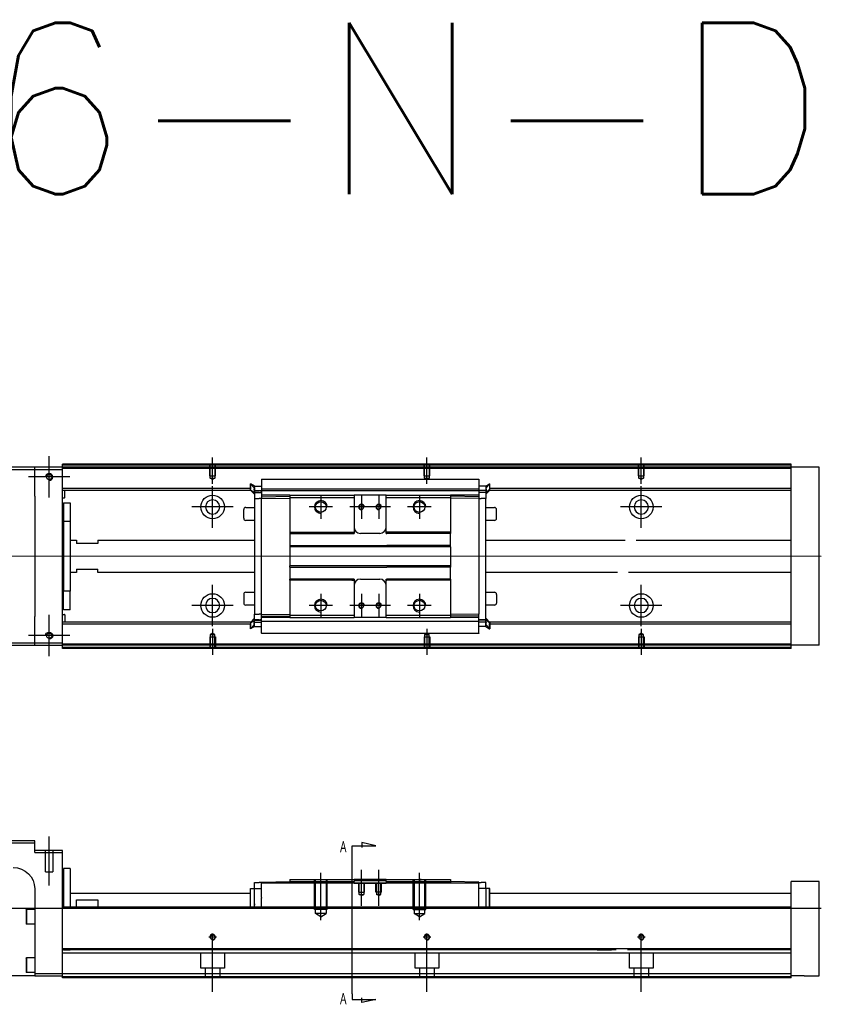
# Model space of a CAD drawing. Header units: millimetres. Extents: x -1108 to 3135, y -1596 to 860.
# Tile 16 of 16: x -885 to -511, y 69 to 528. Entities that reach past the tile are written whole.
import ezdxf
from ezdxf.lldxf.tags import DXFTag

# ---------------------------------------------------------------- set-up
doc = ezdxf.new("R2010")
doc.units = ezdxf.units.MM
doc.layers.get('0').update_dxf_attribs({"linetype": 'CONTINUOUS'})
doc.styles.add('CHN', font='msjhbd.ttf')
doc.styles.get("Standard").update_dxf_attribs({"font": 'txt.shx', "height": 0.5})
tags = doc.linetypes.add('DASHED', pattern=[25.72, 12.86, -12.86]).pattern_tags.tags
tags[6:7] = [DXFTag(74, 4), DXFTag(75, 0), DXFTag(340, '0'), DXFTag(46, 0.0), DXFTag(50, 0.0), DXFTag(44, 0.0), DXFTag(45, 0.0)]
tags[4:5] = [DXFTag(74, 4), DXFTag(75, 0), DXFTag(340, '0'), DXFTag(46, 0.0), DXFTag(50, 0.0), DXFTag(44, 0.0), DXFTag(45, 0.0)]

msp = doc.modelspace()

# ---------------------------------------------------------------- linework, layer by layer
at = {"ltscale": 0.2}
for p, q in [((-871.49, 305.02), (-871.49, 324.32)), ((-795.24, 311.52), (-795.24, 323.67)), ((-695.24, 311.52), (-695.24, 323.67)), ((-595.24, 311.52), (-595.24, 323.67)), ((-861.84, 314.67), (-881.14, 314.67)), ((-795.24, 291.02), (-795.24, 310.32)), ((-595.24, 291.02), (-595.24, 310.32)), ((-744.74, 306.17), (-744.74, 295.17)), ((-725.74, 306.17), (-725.74, 295.17)), ((-717.74, 306.17), (-717.74, 295.17)), ((-698.74, 306.17), (-698.74, 295.17)), ((-785.59, 300.67), (-804.89, 300.67)), ((-739.24, 300.67), (-750.24, 300.67)), ((-720.24, 300.67), (-731.24, 300.67)), ((-712.24, 300.67), (-723.24, 300.67)), ((-693.24, 300.67), (-704.24, 300.67)), ((-585.59, 300.67), (-604.89, 300.67)), ((-795.24, 245.07), (-795.24, 264.37)), ((-595.24, 245.07), (-595.24, 264.37)), ((-744.74, 260.17), (-744.74, 249.17)), ((-725.74, 260.17), (-725.74, 249.17)), ((-717.74, 260.17), (-717.74, 249.17)), ((-698.74, 260.17), (-698.74, 249.17)), ((-785.59, 254.72), (-804.89, 254.72)), ((-739.24, 254.67), (-750.24, 254.67)), ((-720.24, 254.67), (-731.24, 254.67)), ((-712.24, 254.67), (-723.24, 254.67)), ((-693.24, 254.67), (-704.24, 254.67)), ((-585.59, 254.72), (-604.89, 254.72)), ((-871.49, 231.02), (-871.49, 250.32)), ((-795.24, 243.81), (-795.24, 231.67)), ((-695.24, 243.81), (-695.24, 231.67)), ((-595.24, 243.81), (-595.24, 231.67)), ((-861.84, 240.67), (-881.14, 240.67)), ((-871.49, 124.1), (-871.49, 146.93)), ((-744.74, 108.02), (-744.74, 130.02)), ((-725.74, 114.6), (-725.74, 131.43)), ((-717.74, 114.6), (-717.74, 131.43)), ((-698.74, 108.02), (-698.74, 130.02)), ((-795.24, 98.22), (-795.24, 101.82)), ((-695.24, 98.22), (-695.24, 101.82)), ((-595.24, 98.22), (-595.24, 101.82)), ((-793.44, 100.02), (-797.04, 100.02)), ((-795.24, 74.6), (-795.24, 100.35)), ((-693.44, 100.02), (-697.04, 100.02)), ((-695.24, 74.6), (-695.24, 100.35)), ((-593.44, 100.02), (-597.04, 100.02)), ((-595.24, 74.6), (-595.24, 100.35))]:
    msp.add_line(p, q, dxfattribs=at)
at = {"linetype": 'Continuous'}
for p, q in [((-878.24, 319.17), (-952.24, 319.17)), ((-952.24, 318.17), (-878.24, 318.17)), ((-878.24, 318.17), (-878.24, 319.17)), ((-865.24, 319.17), (-878.24, 319.17)), ((-878.24, 318.17), (-865.24, 318.17)), ((-878.24, 305.67), (-878.24, 318.17)), ((-865.24, 320.17), (-865.24, 320.67)), ((-594.37, 320.17), (-865.24, 320.17)), ((-865.24, 319.17), (-865.24, 320.17)), ((-865.24, 318.17), (-865.24, 319.17)), ((-594.61, 319.17), (-865.24, 319.17)), ((-865.24, 237.17), (-865.24, 318.17)), ((-525.24, 319.17), (-594.61, 319.17)), ((-525.24, 320.17), (-594.37, 320.17)), ((-525.24, 320.17), (-525.24, 320.67)), ((-525.24, 319.17), (-525.24, 320.17)), ((-512.24, 319.17), (-525.24, 319.17)), ((-525.24, 236.17), (-525.24, 319.17)), ((-512.24, 236.17), (-512.24, 319.17)), ((-772.49, 313.63), (-670.99, 313.63)), ((-772.49, 313.58), (-772.49, 308.27)), ((-670.99, 313.58), (-670.99, 308.27)), ((-777.59, 309.35), (-865.24, 309.35)), ((-777.39, 308.35), (-865.24, 308.35)), ((-864.24, 305.02), (-864.24, 308.35)), ((-777.49, 311.54), (-777.59, 311.54)), ((-777.59, 309), (-777.59, 311.54)), ((-777.59, 311.44), (-775.69, 309.46)), ((-777.59, 308.65), (-777.59, 309)), ((-777.59, 308.65), (-777.49, 308.65)), ((-777.59, 308.55), (-777.59, 308.65)), ((-775.69, 306.57), (-777.59, 308.55)), ((-775.69, 310.39), (-777.49, 311.54)), ((-777.49, 311.54), (-777.49, 309)), ((-777.49, 308.65), (-777.49, 309)), ((-777.49, 308.65), (-775.69, 307.5)), ((-775.82, 308.35), (-772.5, 308.35)), ((-775.69, 310.39), (-772.49, 310.39)), ((-775.69, 308.4), (-775.69, 307.35)), ((-772.49, 309.2), (-670.99, 309.2)), ((-772.49, 308.15), (-772.49, 308.27)), ((-772.49, 308.15), (-772.49, 306.15)), ((-670.99, 308.15), (-772.49, 308.15)), ((-667.79, 310.39), (-670.99, 310.39)), ((-670.98, 309.35), (-670.99, 309.35)), ((-670.99, 308.15), (-670.99, 308.27)), ((-670.99, 308.15), (-670.99, 308.27)), ((-670.99, 308.15), (-670.99, 306.15)), ((-667.67, 308.35), (-670.98, 308.35)), ((-667.79, 310.39), (-665.99, 311.54)), ((-665.89, 311.44), (-667.79, 309.46)), ((-665.99, 308.65), (-667.79, 307.5)), ((-667.79, 306.57), (-665.89, 308.55)), ((-667.79, 308.4), (-667.79, 307.35)), ((-597.21, 308.35), (-666.08, 308.35)), ((-665.99, 311.54), (-665.89, 311.54)), ((-665.99, 311.54), (-665.99, 309)), ((-665.99, 308.65), (-665.99, 309)), ((-665.89, 308.65), (-665.99, 308.65)), ((-665.89, 309), (-665.89, 311.54)), ((-596.97, 309.35), (-665.89, 309.35)), ((-665.89, 308.65), (-665.89, 309)), ((-665.89, 308.55), (-665.89, 308.65)), ((-525.24, 308.35), (-597.21, 308.35)), ((-525.24, 309.35), (-596.97, 309.35)), ((-878.24, 305.67), (-878.24, 249.67)), ((-864.44, 304.82), (-865.24, 304.82)), ((-775.69, 307.5), (-772.49, 307.5)), ((-775.69, 307.35), (-775.69, 304.65)), ((-775.69, 304.65), (-773.49, 304.65)), ((-775.69, 304.65), (-775.69, 250.69)), ((-772.49, 304.65), (-773.49, 304.65)), ((-759.24, 306.15), (-772.49, 306.15)), ((-772.49, 306.15), (-772.49, 305.42)), ((-772.49, 305.42), (-759.24, 305.65)), ((-772.49, 305.42), (-772.49, 304.69)), ((-772.49, 304.69), (-759.24, 304.78)), ((-772.49, 250.65), (-772.49, 304.69)), ((-759.24, 306.15), (-759.24, 305.15)), ((-759.24, 305.15), (-759.24, 288.87)), ((-729.49, 306.15), (-729.24, 306.15)), ((-729.49, 305.15), (-729.24, 305.15)), ((-729.24, 306.15), (-729.24, 305.15)), ((-714.24, 306.15), (-729.24, 306.15)), ((-729.24, 305.15), (-729.24, 288.87)), ((-714.24, 306.15), (-684.24, 306.15)), ((-714.24, 305.15), (-714.24, 306.15)), ((-714.24, 305.15), (-684.24, 305.15)), ((-714.24, 288.87), (-714.24, 305.15)), ((-684.24, 306.15), (-684.24, 305.15)), ((-670.99, 306.15), (-684.24, 306.15)), ((-670.99, 305.42), (-684.24, 305.65)), ((-684.24, 305.15), (-684.24, 288.87)), ((-670.99, 304.69), (-684.24, 304.78)), ((-667.79, 307.5), (-670.99, 307.5)), ((-670.99, 306.15), (-670.99, 305.42)), ((-670.99, 305.42), (-670.99, 304.69)), ((-670.99, 304.69), (-670.99, 250.65)), ((-670.99, 304.65), (-669.99, 304.65)), ((-667.79, 304.65), (-669.99, 304.65)), ((-667.79, 307.35), (-667.79, 304.65)), ((-667.79, 247.84), (-667.79, 304.65)), ((-864.74, 302.67), (-861.74, 302.67)), ((-864.74, 302.67), (-864.74, 293.91)), ((-861.74, 302.67), (-861.74, 293.91)), ((-780.74, 295.44), (-780.74, 299.44)), ((-780.74, 299.44), (-780.74, 299.44)), ((-779.74, 300.44), (-775.69, 300.44)), ((-667.79, 300.44), (-663.74, 300.44)), ((-662.74, 295.44), (-662.74, 299.44)), ((-861.74, 293.91), (-864.74, 293.91)), ((-864.74, 293.91), (-864.74, 261.42)), ((-861.74, 293.91), (-861.74, 261.42)), ((-775.69, 294.44), (-779.74, 294.44)), ((-663.74, 294.44), (-667.79, 294.44)), ((-865.24, 292.07), (-864.74, 292.07)), ((-864.74, 289.07), (-865.24, 289.07)), ((-861.74, 285.17), (-858.74, 285.17)), ((-858.74, 285.17), (-858.74, 283.67)), ((-848.74, 285.17), (-775.69, 285.17)), ((-848.74, 285.17), (-848.74, 283.67)), ((-759.24, 288.87), (-730.35, 288.87)), ((-759.24, 288.87), (-759.24, 288.32)), ((-759.24, 288.32), (-729.24, 288.32)), ((-759.24, 288.32), (-759.24, 282.67)), ((-729.24, 288.87), (-729.24, 288.32)), ((-717.24, 288.32), (-726.24, 288.32)), ((-714.24, 288.32), (-714.24, 288.87)), ((-714.24, 288.32), (-713.99, 288.32)), ((-697.99, 288.32), (-713.99, 288.32)), ((-684.24, 288.32), (-697.99, 288.32)), ((-684.24, 288.87), (-684.24, 288.32)), ((-684.24, 282.67), (-684.24, 288.32)), ((-667.79, 285.17), (-602.8, 285.17)), ((-597.66, 285.17), (-525.24, 285.17)), ((-848.74, 283.67), (-858.74, 283.67)), ((-759.24, 282.67), (-713.99, 282.67)), ((-759.24, 282.67), (-759.24, 282.12)), ((-684.24, 282.12), (-759.24, 282.12)), ((-759.24, 282.12), (-759.24, 273.22)), ((-697.99, 282.67), (-713.99, 282.67)), ((-684.24, 282.67), (-697.99, 282.67)), ((-684.24, 282.12), (-684.24, 282.67)), ((-684.24, 282.12), (-684.24, 273.22)), ((-858.74, 271.67), (-848.74, 271.67)), ((-858.74, 271.67), (-858.74, 270.17)), ((-848.74, 270.17), (-848.74, 271.67)), ((-684.24, 273.22), (-759.24, 273.22)), ((-759.24, 272.67), (-759.24, 273.22)), ((-759.24, 272.67), (-713.99, 272.67)), ((-759.24, 272.67), (-759.24, 267.02)), ((-697.99, 272.67), (-713.99, 272.67)), ((-684.24, 272.67), (-697.99, 272.67)), ((-684.24, 273.22), (-684.24, 272.67)), ((-684.24, 267.02), (-684.24, 272.67)), ((-858.74, 270.17), (-861.74, 270.17)), ((-775.69, 270.17), (-848.74, 270.17)), ((-729.24, 267.02), (-759.24, 267.02)), ((-759.24, 266.47), (-759.24, 267.02)), ((-730.35, 266.47), (-759.24, 266.47)), ((-759.24, 266.47), (-759.24, 250.19)), ((-729.24, 267.02), (-729.24, 266.47)), ((-729.24, 266.47), (-729.24, 250.19)), ((-726.24, 267.02), (-717.24, 267.02)), ((-714.24, 266.47), (-714.24, 267.02)), ((-714.24, 250.19), (-714.24, 266.47)), ((-697.99, 267.02), (-713.99, 267.02)), ((-684.24, 267.02), (-697.99, 267.02)), ((-684.24, 267.02), (-684.24, 266.47)), ((-684.24, 266.47), (-684.24, 250.19)), ((-606.41, 270.17), (-667.79, 270.17)), ((-525.24, 270.17), (-601.27, 270.17)), ((-865.24, 266.26), (-864.74, 266.26)), ((-864.74, 263.26), (-865.24, 263.26)), ((-861.74, 261.42), (-864.74, 261.42)), ((-864.74, 252.67), (-864.74, 261.42)), ((-861.74, 252.67), (-861.74, 261.42)), ((-780.74, 259.89), (-780.74, 255.89)), ((-779.74, 260.89), (-775.69, 260.89)), ((-667.79, 260.89), (-663.74, 260.89)), ((-662.74, 259.89), (-662.74, 255.89)), ((-861.74, 252.67), (-864.74, 252.67)), ((-775.69, 254.89), (-779.74, 254.89)), ((-663.74, 254.89), (-667.79, 254.89)), ((-662.74, 255.89), (-662.74, 255.89)), ((-878.24, 237.17), (-878.24, 249.67)), ((-865.24, 250.51), (-864.44, 250.51)), ((-864.24, 250.31), (-864.24, 246.99)), ((-775.69, 248.76), (-777.59, 246.79)), ((-775.69, 247.99), (-775.69, 250.69)), ((-775.69, 250.69), (-773.49, 250.69)), ((-775.69, 246.93), (-775.69, 247.99)), ((-772.49, 250.69), (-773.49, 250.69)), ((-772.49, 249.92), (-772.49, 250.65)), ((-772.49, 250.65), (-759.24, 250.55)), ((-772.49, 249.92), (-759.24, 249.69)), ((-772.49, 249.19), (-772.49, 249.92)), ((-772.49, 247.19), (-772.49, 249.19)), ((-759.28, 249.19), (-772.49, 249.19)), ((-759.24, 250.19), (-759.24, 249.19)), ((-729.49, 250.19), (-729.24, 250.19)), ((-729.49, 249.19), (-729.24, 249.19)), ((-729.24, 250.19), (-729.24, 249.19)), ((-714.24, 249.19), (-729.24, 249.19)), ((-714.24, 250.19), (-684.24, 250.19)), ((-714.24, 249.19), (-714.24, 250.19)), ((-714.24, 249.19), (-684.24, 249.19)), ((-670.99, 250.65), (-684.24, 250.55)), ((-684.24, 250.19), (-684.24, 249.19)), ((-670.99, 249.92), (-684.24, 249.69)), ((-670.99, 249.19), (-684.24, 249.19)), ((-670.99, 249.19), (-670.99, 250.69)), ((-670.99, 247.19), (-670.99, 249.19)), ((-667.79, 248.76), (-665.89, 246.79)), ((-667.79, 246.93), (-667.79, 247.99)), ((-777.39, 246.99), (-865.24, 246.99)), ((-777.59, 245.99), (-865.24, 245.99)), ((-777.59, 246.79), (-777.59, 246.69)), ((-777.59, 246.69), (-777.59, 246.33)), ((-777.59, 246.69), (-777.49, 246.69)), ((-777.59, 246.33), (-777.59, 243.79)), ((-777.59, 243.89), (-775.69, 245.87)), ((-777.49, 243.79), (-777.59, 243.79)), ((-777.49, 246.69), (-775.69, 247.84)), ((-777.49, 246.69), (-777.49, 246.33)), ((-777.49, 243.79), (-777.49, 246.33)), ((-775.69, 244.94), (-777.49, 243.79)), ((-775.82, 246.99), (-772.5, 246.99)), ((-775.69, 247.84), (-772.49, 247.84)), ((-775.69, 244.94), (-772.49, 244.94)), ((-670.99, 247.19), (-772.49, 247.19)), ((-772.49, 241.75), (-772.49, 247.19)), ((-772.49, 247.19), (-772.49, 247.06)), ((-667.79, 247.84), (-670.99, 247.84)), ((-670.99, 247.19), (-670.99, 247.06)), ((-670.99, 247.19), (-670.99, 247.06)), ((-670.99, 241.75), (-670.99, 247.06)), ((-667.79, 244.94), (-670.99, 244.94)), ((-667.67, 246.99), (-670.98, 246.99)), ((-665.99, 246.69), (-667.79, 247.84)), ((-665.89, 243.89), (-667.79, 245.87)), ((-667.79, 244.94), (-665.99, 243.79)), ((-612, 246.99), (-666.08, 246.99)), ((-665.99, 246.69), (-665.99, 246.33)), ((-665.89, 246.69), (-665.99, 246.69)), ((-665.99, 243.79), (-665.99, 246.33)), ((-665.99, 243.79), (-665.89, 243.79)), ((-665.89, 246.79), (-665.89, 246.69)), ((-665.89, 246.69), (-665.89, 246.33)), ((-665.89, 246.33), (-665.89, 243.79)), ((-612.24, 245.99), (-665.89, 245.99)), ((-525.24, 245.99), (-612.24, 245.99)), ((-525.24, 246.99), (-612, 246.99)), ((-670.99, 241.71), (-772.49, 241.71)), ((-878.24, 237.17), (-952.24, 237.17)), ((-952.24, 236.17), (-878.24, 236.17)), ((-878.24, 236.17), (-878.24, 237.17)), ((-865.24, 237.17), (-878.24, 237.17)), ((-878.24, 236.17), (-865.24, 236.17)), ((-865.24, 236.17), (-865.24, 237.17)), ((-614.6, 236.17), (-865.24, 236.17)), ((-865.24, 235.17), (-865.24, 236.17)), ((-614.85, 235.17), (-865.24, 235.17)), ((-865.24, 234.67), (-865.24, 235.17)), ((-525.24, 235.17), (-614.85, 235.17)), ((-525.24, 236.17), (-614.6, 236.17)), ((-512.24, 236.17), (-525.24, 236.17)), ((-525.24, 235.17), (-525.24, 236.17)), ((-525.24, 234.67), (-525.24, 235.17)), ((-878.24, 145.02), (-952.24, 145.02)), ((-952.24, 144.02), (-878.24, 144.02)), ((-878.24, 144.02), (-878.24, 145.02)), ((-878.24, 139.52), (-878.24, 144.02)), ((-865.24, 140.52), (-878.24, 140.52)), ((-878.24, 139.52), (-865.24, 139.52)), ((-865.24, 139.52), (-865.24, 140.52)), ((-865.24, 115.01), (-865.24, 139.52)), ((-861.74, 132.02), (-864.74, 132.02)), ((-864.74, 132.02), (-864.74, 114.02)), ((-861.74, 132.02), (-861.74, 114.02)), ((-775.69, 122.77), (-775.69, 125.47)), ((-775.69, 125.47), (-773.49, 125.47)), ((-772.49, 125.47), (-773.49, 125.47)), ((-772.49, 125.73), (-759.24, 125.97)), ((-772.49, 125.17), (-772.49, 125.73)), ((-670.99, 125.17), (-772.49, 125.17)), ((-772.49, 118.51), (-772.49, 125.17)), ((-763.77, 125.89), (-763.77, 125.89)), ((-763.67, 125.89), (-763.43, 125.9)), ((-763.67, 125.89), (-763.67, 125.89)), ((-763.43, 125.9), (-763.43, 125.89)), ((-762.8, 125.91), (-762.8, 125.9)), ((-762.13, 125.92), (-762.07, 125.92)), ((-762.03, 125.92), (-762.03, 125.92)), ((-761.21, 125.94), (-761.21, 125.93)), ((-759.24, 127.02), (-759.24, 126.02)), ((-759.24, 126.02), (-759.24, 125.17)), ((-729.49, 127.02), (-729.24, 127.02)), ((-729.49, 126.02), (-729.24, 126.02)), ((-714.24, 127.02), (-729.24, 127.02)), ((-729.24, 127.02), (-729.24, 126.02)), ((-729.24, 126.47), (-726.24, 126.47)), ((-729.24, 125.17), (-729.24, 126.02)), ((-726.24, 126.47), (-717.24, 126.47)), ((-717.24, 126.47), (-714.24, 126.47)), ((-714.24, 127.02), (-684.24, 127.02)), ((-714.24, 126.02), (-714.24, 127.02)), ((-714.24, 126.02), (-684.24, 126.02)), ((-714.24, 126.02), (-714.24, 125.17)), ((-684.24, 127.02), (-684.24, 126.02)), ((-684.24, 126.02), (-684.24, 125.17)), ((-670.99, 125.73), (-684.24, 125.97)), ((-670.99, 125.17), (-670.99, 125.73)), ((-670.99, 125.47), (-669.99, 125.47)), ((-670.99, 114.02), (-670.99, 125.17)), ((-667.79, 125.47), (-669.99, 125.47)), ((-667.79, 122.77), (-667.79, 125.47)), ((-512.24, 126.02), (-525.24, 126.02)), ((-525.24, 115.02), (-525.24, 126.02)), ((-512.24, 82.02), (-512.24, 126.02)), ((-878.24, 122.52), (-878.24, 83.02)), ((-861.74, 120.52), (-777.59, 120.52)), ((-777.59, 114.02), (-777.59, 122.77)), ((-777.59, 122.77), (-777.49, 122.77)), ((-777.49, 114.02), (-777.49, 122.77)), ((-777.49, 122.77), (-775.69, 122.77)), ((-775.69, 122.77), (-772.49, 122.77)), ((-775.69, 114.02), (-775.69, 122.77)), ((-667.79, 122.77), (-670.99, 122.77)), ((-665.99, 122.77), (-667.79, 122.77)), ((-667.79, 122.77), (-667.79, 115.52)), ((-665.99, 114.02), (-665.99, 122.77)), ((-665.89, 122.77), (-665.99, 122.77)), ((-665.89, 114.02), (-665.89, 122.77)), ((-665.89, 120.52), (-600.5, 120.52)), ((-600.5, 120.52), (-525.24, 120.52)), ((-865.24, 114.02), (-865.24, 115.02)), ((-858.74, 117.52), (-848.74, 117.52)), ((-858.74, 114.02), (-858.74, 117.52)), ((-848.74, 117.52), (-848.74, 114.02)), ((-772.49, 118.51), (-772.49, 118.29)), ((-772.49, 114.02), (-772.49, 118.29)), ((-525.24, 114.02), (-525.24, 115.02)), ((-882.24, 112.83), (-881.99, 113.08)), ((-882.24, 112.83), (-882.24, 109.58)), ((-881.99, 113.08), (-878.24, 113.08)), ((-881.99, 113.08), (-881.99, 109.58)), ((-602.07, 114.02), (-865.24, 114.02)), ((-865.24, 94.56), (-865.24, 114.02)), ((-525.24, 114.02), (-602.07, 114.02)), ((-525.24, 94.57), (-525.24, 114.02)), ((-882.24, 109.58), (-882.24, 106.33)), ((-881.99, 106.08), (-882.24, 106.33)), ((-881.99, 109.58), (-881.99, 106.08)), ((-878.24, 106.08), (-881.99, 106.08)), ((-606.76, 94.57), (-865.24, 94.56)), ((-865.24, 94.07), (-865.24, 94.56)), ((-865.24, 83.02), (-865.24, 94.07)), ((-525.24, 94.57), (-606.76, 94.57)), ((-525.24, 94.07), (-525.24, 94.57)), ((-525.24, 83.02), (-525.24, 94.07)), ((-882.24, 90.27), (-881.99, 90.52)), ((-882.24, 90.27), (-882.24, 87.02)), ((-881.99, 90.52), (-878.24, 90.52)), ((-881.99, 90.52), (-881.99, 87.02)), ((-882.24, 87.02), (-882.24, 83.77)), ((-881.99, 83.52), (-882.24, 83.77)), ((-881.99, 87.02), (-881.99, 83.52)), ((-878.24, 83.52), (-881.99, 83.52)), ((-878.24, 83.02), (-878.24, 82.02)), ((-865.24, 83.02), (-878.24, 83.02)), ((-609.54, 83.02), (-865.24, 83.02)), ((-865.24, 81.02), (-865.24, 83.02)), ((-525.24, 83.02), (-609.54, 83.02)), ((-525.24, 81.02), (-525.24, 83.02)), ((-878.24, 82.02), (-938.24, 82.02)), ((-878.24, 82.02), (-865.24, 82.02)), ((-610.02, 81.02), (-865.24, 81.02)), ((-525.24, 81.02), (-610.02, 81.02)), ((-519.24, 82.02), (-525.24, 82.02)), ((-519.24, 82.02), (-512.24, 82.02))]:
    msp.add_line(p, q, dxfattribs=at)
at = {"linetype": 'DASHED'}
for p, q in [((-525.24, 318.67), (-865.24, 318.67)), ((-772.49, 313.58), (-772.49, 313.63)), ((-670.99, 313.58), (-670.99, 313.63)), ((-773.49, 307.35), (-775.69, 307.35)), ((-772.49, 307.35), (-772.99, 307.35)), ((-772.49, 306.85), (-772.49, 306.85)), ((-670.99, 306.85), (-670.99, 306.85)), ((-759.28, 297.47), (-759.24, 297.47)), ((-773.49, 247.99), (-775.69, 247.99)), ((-772.49, 247.99), (-772.99, 247.99)), ((-772.49, 248.49), (-772.49, 248.49)), ((-670.99, 248.49), (-670.99, 248.49)), ((-670.99, 247.99), (-670.49, 247.99)), ((-772.49, 241.75), (-772.49, 241.71)), ((-670.99, 241.75), (-670.99, 241.71)), ((-614.48, 236.67), (-865.24, 236.67)), ((-525.24, 236.67), (-614.48, 236.67)), ((-873.14, 130.52), (-873.14, 140.52)), ((-869.84, 140.52), (-869.84, 130.52)), ((-873.14, 130.52), (-869.84, 130.52)), ((-763.53, 125.9), (-763.53, 125.89)), ((-729.24, 125.02), (-729.24, 125.17)), ((-714.24, 125.02), (-729.24, 125.02)), ((-714.24, 125.17), (-714.24, 125.02)), ((-772.49, 115), (-772.49, 115.02)), ((-607.25, 92.52), (-865.24, 92.52)), ((-861.74, 94.02), (-864.74, 94.02)), ((-800.74, 85.52), (-800.74, 92.52)), ((-789.74, 92.52), (-789.74, 85.52)), ((-700.74, 85.52), (-700.74, 92.52)), ((-689.74, 92.52), (-689.74, 85.52)), ((-622.49, 94.25), (-609.24, 94.02)), ((-525.24, 92.52), (-607.25, 92.52)), ((-600.74, 85.52), (-600.74, 92.52)), ((-589.74, 92.52), (-589.74, 85.52)), ((-789.74, 85.52), (-800.74, 85.52)), ((-798.54, 81.02), (-798.54, 85.52)), ((-791.94, 85.52), (-791.94, 81.02)), ((-689.74, 85.52), (-700.74, 85.52)), ((-698.54, 81.02), (-698.54, 85.52)), ((-691.94, 85.52), (-691.94, 81.02)), ((-589.74, 85.52), (-600.74, 85.52)), ((-598.54, 81.02), (-598.54, 85.52)), ((-591.94, 85.52), (-591.94, 81.02)), ((-609.9, 81.52), (-865.24, 81.52)), ((-525.24, 81.52), (-609.9, 81.52))]:
    msp.add_line(p, q, dxfattribs=at)
at = {"linetype": 'DASHED', "ltscale": 0.1}
for p, q in [((-796.54, 315.17), (-796.54, 320.17)), ((-796.32, 314.17), (-796.32, 320.17)), ((-794.17, 320.17), (-794.17, 314.17)), ((-793.94, 315.17), (-793.94, 320.17)), ((-696.54, 315.17), (-696.54, 320.17)), ((-696.32, 314.17), (-696.32, 320.17)), ((-694.17, 320.17), (-694.17, 314.17)), ((-693.94, 315.17), (-693.94, 320.17)), ((-596.54, 315.17), (-596.54, 320.17)), ((-596.32, 314.17), (-596.32, 320.17)), ((-594.17, 320.17), (-594.17, 314.17)), ((-593.94, 315.17), (-593.94, 320.17)), ((-796.54, 315.17), (-793.94, 315.17)), ((-795.24, 313.52), (-796.32, 314.17)), ((-796.32, 314.17), (-794.17, 314.17)), ((-794.17, 314.17), (-795.24, 313.52)), ((-696.54, 315.17), (-693.94, 315.17)), ((-695.24, 313.52), (-696.32, 314.17)), ((-696.32, 314.17), (-694.17, 314.17)), ((-694.17, 314.17), (-695.24, 313.52)), ((-596.54, 315.17), (-593.94, 315.17)), ((-595.24, 313.52), (-596.32, 314.17)), ((-596.32, 314.17), (-594.17, 314.17)), ((-594.17, 314.17), (-595.24, 313.52)), ((-796.54, 240.17), (-793.94, 240.17)), ((-796.54, 240.17), (-796.54, 235.17)), ((-795.24, 241.81), (-796.32, 241.16)), ((-796.32, 241.16), (-796.32, 235.17)), ((-796.32, 241.16), (-794.17, 241.16)), ((-794.17, 241.16), (-795.24, 241.81)), ((-794.17, 235.17), (-794.17, 241.16)), ((-793.94, 240.17), (-793.94, 235.17)), ((-696.54, 240.17), (-693.94, 240.17)), ((-696.54, 240.17), (-696.54, 235.17)), ((-695.24, 241.81), (-696.32, 241.16)), ((-696.32, 241.16), (-696.32, 235.17)), ((-696.32, 241.16), (-694.17, 241.16)), ((-694.17, 241.16), (-695.24, 241.81)), ((-694.17, 235.17), (-694.17, 241.16)), ((-693.94, 240.17), (-693.94, 235.17)), ((-596.54, 240.17), (-593.94, 240.17)), ((-596.54, 240.17), (-596.54, 235.17)), ((-595.24, 241.81), (-596.32, 241.16)), ((-596.32, 241.16), (-596.32, 235.17)), ((-596.32, 241.16), (-594.17, 241.16)), ((-594.17, 241.16), (-595.24, 241.81)), ((-594.17, 235.17), (-594.17, 241.16)), ((-593.94, 240.17), (-593.94, 235.17)), ((-747.74, 113.02), (-747.74, 127.02)), ((-747.24, 111.02), (-747.24, 127.02)), ((-742.24, 127.02), (-742.24, 111.02)), ((-741.74, 113.02), (-741.74, 127.02)), ((-727.04, 121.02), (-727.04, 125.02)), ((-726.8, 120.02), (-726.8, 125.02)), ((-724.69, 125.02), (-724.69, 120.02)), ((-724.44, 121.02), (-724.44, 125.02)), ((-719.04, 121.02), (-719.04, 125.02)), ((-718.8, 125.02), (-718.8, 120.02)), ((-716.69, 120.02), (-716.69, 125.02)), ((-716.44, 121.02), (-716.44, 125.02)), ((-701.74, 113.02), (-701.74, 127.02)), ((-701.24, 127.02), (-701.24, 111.02)), ((-696.24, 111.02), (-696.24, 127.02)), ((-695.74, 113.02), (-695.74, 127.02)), ((-727.04, 121.02), (-724.44, 121.02)), ((-726.8, 120.02), (-724.69, 120.02)), ((-725.74, 119.41), (-726.8, 120.02)), ((-725.74, 119.41), (-724.69, 120.02)), ((-716.44, 121.02), (-719.04, 121.02)), ((-716.69, 120.02), (-718.8, 120.02)), ((-717.74, 119.41), (-718.8, 120.02)), ((-717.74, 119.41), (-716.69, 120.02)), ((-741.74, 113.02), (-747.74, 113.02)), ((-742.24, 111.02), (-747.24, 111.02)), ((-744.74, 109.57), (-747.24, 111.02)), ((-744.74, 109.57), (-742.24, 111.02)), ((-701.74, 113.02), (-695.74, 113.02)), ((-701.24, 111.02), (-696.24, 111.02)), ((-698.74, 109.57), (-701.24, 111.02)), ((-698.74, 109.57), (-696.24, 111.02))]:
    msp.add_line(p, q, dxfattribs=at)
for p, q in [((-511.24, 277.62), (-953.24, 277.67)), ((-730.18, 142.71), (-719.03, 142.71)), ((-730.18, 140.07), (-730.18, 142.71)), ((-719.03, 142.71), (-725.62, 144.14)), ((-725.62, 144.14), (-725.62, 141.91)), ((-730.18, 73.6), (-730.18, 140.07)), ((-953.24, 113.52), (-511.24, 113.52)), ((-730.18, 73.6), (-730.18, 70.96)), ((-730.18, 70.96), (-719.03, 70.96)), ((-725.62, 69.53), (-725.62, 71.76)), ((-719.03, 70.96), (-725.62, 69.53))]:
    msp.add_line(p, q)
for centre in [(-871.49, 314.67), (-871.49, 240.67)]:
    msp.add_circle(centre, 1.25)
at = {"linetype": 'Continuous'}
for centre, radius in [((-795.24, 300.67), 5.5), ((-744.74, 300.67), 2.5), ((-698.74, 300.67), 2.5), ((-595.24, 300.67), 5.5), ((-795.24, 254.72), 5.5), ((-744.74, 254.67), 2.5), ((-698.74, 254.67), 2.5), ((-595.24, 254.72), 5.5), ((-795.24, 100.02), 1.07), ((-695.24, 100.02), 1.07), ((-595.24, 100.02), 1.07)]:
    msp.add_circle(centre, radius, dxfattribs=at)
at = {"linetype": 'Continuous', "extrusion": (0, 0, -1)}
for centre, radius in [((795.24, 300.67), 3.3), ((595.24, 300.67), 3.3), ((725.74, 300.67), 1.05), ((717.74, 300.67), 1.05), ((725.74, 254.67), 1.05), ((717.74, 254.67), 1.05)]:
    msp.add_circle(centre, radius, dxfattribs=at)
at = {"linetype": 'Continuous', "extrusion": (-6.12303e-17, 0, -1)}
for centre in [(795.24, 254.72), (595.24, 254.72)]:
    msp.add_circle(centre, 3.3, dxfattribs=at)
at = {"linetype": 'Continuous'}
for centre, radius, start, end in [((-871.49, 314.67), 1.65, 270, 180), ((-864.44, 305.02), 0.2, 270, 0), ((-779.74, 299.44), 1, 90, 180), ((-663.74, 299.44), 1, 0, 90), ((-779.74, 295.44), 1, 180, 270), ((-663.74, 295.44), 1, 270, 0), ((-726.24, 291.32), 3, 180, 270), ((-717.24, 291.32), 3, 270, 360), ((-726.24, 264.02), 3, 90, 180), ((-717.24, 264.02), 3, 0, 90), ((-779.74, 259.89), 1, 90, 180), ((-663.74, 259.89), 1, 0, 90), ((-779.74, 255.89), 1, 180, 270), ((-663.74, 255.89), 1, 270, 0), ((-864.44, 250.31), 0.2, 0, 90)]:
    msp.add_arc(centre, radius, start, end, dxfattribs=at)
for centre, radius, start, end in [((-744.74, 300.67), 3, 0, 270), ((-698.74, 300.67), 3, 0, 270), ((-725.74, 300.67), 1.3, 0, 270), ((-717.74, 300.67), 1.3, 0, 270), ((-744.74, 254.67), 3, 0, 270), ((-698.74, 254.67), 3, 0, 270), ((-725.74, 254.67), 1.3, 0, 270), ((-717.74, 254.67), 1.3, 0, 270), ((-795.24, 100.02), 1.3, 270, 180), ((-695.24, 100.02), 1.3, 270, 180), ((-595.24, 100.02), 1.3, 270, 180)]:
    msp.add_arc(centre, radius, start, end)
at = {"linetype": 'Continuous', "extrusion": (-6.12303e-17, 0, -1)}
msp.add_arc((871.49, 240.67), 1.65, 0, 270, dxfattribs=at)
at = {"linetype": 'Continuous', "extrusion": (0, 0, -1)}
msp.add_arc((888.24, 122.52), 10, 90, 180, dxfattribs=at)
at = {"linetype": 'Continuous'}
for points, degree in [([(-594.24, 320.67), (-865.24, 320.67)], 1), ([(-525.24, 320.67), (-594.24, 320.67)], 1), ([(-775.85, 308.7), (-775.84, 308.88), (-775.82, 309.05), (-775.8, 309.21)], 3), ([(-775.85, 308.56), (-775.84, 308.49), (-775.83, 308.41), (-775.82, 308.34)], 3), ([(-667.63, 308.7), (-667.65, 308.88), (-667.67, 309.05), (-667.68, 309.21)], 3), ([(-667.64, 308.56), (-667.65, 308.49), (-667.66, 308.41), (-667.67, 308.34)], 3), ([(-775.69, 307.35), (-774.69, 307.35)], 1), ([(-774.69, 307.35), (-772.49, 307.35)], 1), ([(-759.24, 306.15), (-729.49, 306.15)], 1), ([(-759.24, 305.15), (-729.49, 305.15)], 1), ([(-667.79, 307.35), (-670.99, 307.35)], 1), ([(-730.35, 288.87), (-729.35, 288.87)], 1), ([(-729.24, 288.87), (-729.35, 288.87)], 1), ([(-714.24, 288.87), (-713.99, 288.87)], 1), ([(-697.99, 288.87), (-713.99, 288.87)], 1), ([(-684.24, 288.87), (-697.99, 288.87)], 1), ([(-730.35, 266.47), (-729.35, 266.47)], 1), ([(-729.24, 266.47), (-729.35, 266.47)], 1), ([(-714.24, 267.02), (-713.99, 267.02)], 1), ([(-714.24, 266.47), (-713.99, 266.47)], 1), ([(-697.99, 266.47), (-713.99, 266.47)], 1), ([(-684.24, 266.47), (-697.99, 266.47)], 1), ([(-775.69, 247.99), (-774.69, 247.99)], 1), ([(-774.69, 247.99), (-772.49, 247.99)], 1), ([(-759.24, 250.19), (-745.49, 250.19)], 1), ([(-759.24, 249.19), (-745.49, 249.19)], 1), ([(-745.49, 250.19), (-744.49, 250.19)], 1), ([(-745.49, 249.19), (-744.49, 249.19)], 1), ([(-744.49, 250.19), (-729.49, 250.19)], 1), ([(-744.49, 249.19), (-729.49, 249.19)], 1), ([(-667.79, 247.99), (-670.99, 247.99)], 1), ([(-775.85, 246.77), (-775.84, 246.85), (-775.83, 246.92), (-775.82, 246.99)], 3), ([(-775.85, 246.63), (-775.84, 246.45), (-775.82, 246.28), (-775.8, 246.12)], 3), ([(-667.64, 246.77), (-667.65, 246.85), (-667.66, 246.92), (-667.67, 246.99)], 3), ([(-614.97, 234.67), (-865.24, 234.67)], 1), ([(-525.24, 234.67), (-614.97, 234.67)], 1), ([(-759.24, 127.02), (-745.49, 127.02)], 1), ([(-759.24, 126.02), (-745.49, 126.02)], 1), ([(-744.49, 127.02), (-729.49, 127.02)], 1), ([(-744.49, 126.02), (-729.49, 126.02)], 1), ([(-775.69, 115.52), (-775.69, 115.02)], 1), ([(-667.79, 115.52), (-667.79, 114.02)], 1), ([(-606.88, 94.07), (-865.24, 94.07)], 1), ([(-525.24, 94.07), (-601.73, 94.07)], 1)]:
    msp.add_open_spline(points, degree=degree, dxfattribs=at)
for points, knots in [([(-775.85, 308.56), (-775.85, 308.58), (-775.86, 308.61), (-775.86, 308.65), (-775.86, 308.68), (-775.85, 308.7)], [0, 0, 0, 0, 0.477374, 0.477374, 1, 1, 1, 1]), ([(-775.69, 310.39), (-775.68, 310.37), (-775.69, 310.3), (-775.71, 310.08), (-775.72, 309.92), (-775.77, 309.54), (-775.79, 309.31), (-775.83, 308.95), (-775.84, 308.82), (-775.85, 308.7)], [0, 0, 0, 0, 0.287722, 0.287722, 0.57524, 0.57524, 0.866218, 0.866218, 1, 1, 1, 1]), ([(-775.82, 308.34), (-775.8, 308.26), (-775.79, 308.18), (-775.76, 307.97), (-775.75, 307.85), (-775.72, 307.66), (-775.71, 307.59), (-775.7, 307.51), (-775.69, 307.5), (-775.69, 307.5)], [0, 0, 0, 0, 0.160093, 0.160093, 0.46629, 0.46629, 0.769268, 0.769268, 1, 1, 1, 1]), ([(-667.79, 310.39), (-667.8, 310.37), (-667.8, 310.3), (-667.78, 310.08), (-667.76, 309.92), (-667.72, 309.54), (-667.69, 309.31), (-667.66, 308.95), (-667.64, 308.82), (-667.63, 308.7)], [0, 0, 0, 0, 0.287722, 0.287722, 0.57524, 0.57524, 0.866218, 0.866218, 1, 1, 1, 1]), ([(-667.67, 308.34), (-667.68, 308.26), (-667.69, 308.18), (-667.73, 307.97), (-667.74, 307.85), (-667.77, 307.66), (-667.78, 307.59), (-667.79, 307.51), (-667.79, 307.5), (-667.79, 307.5)], [0, 0, 0, 0, 0.160093, 0.160093, 0.46629, 0.46629, 0.769268, 0.769268, 1, 1, 1, 1]), ([(-667.64, 308.56), (-667.63, 308.58), (-667.63, 308.61), (-667.63, 308.65), (-667.63, 308.68), (-667.63, 308.7)], [0, 0, 0, 0, 0.477374, 0.477374, 1, 1, 1, 1]), ([(-775.85, 246.77), (-775.85, 246.75), (-775.86, 246.73), (-775.86, 246.68), (-775.86, 246.66), (-775.85, 246.63)], [0, 0, 0, 0, 0.477374, 0.477374, 1, 1, 1, 1]), ([(-775.69, 244.94), (-775.68, 244.96), (-775.69, 245.03), (-775.71, 245.25), (-775.72, 245.41), (-775.77, 245.79), (-775.79, 246.02), (-775.83, 246.39), (-775.84, 246.51), (-775.85, 246.63)], [0, 0, 0, 0, 0.287722, 0.287722, 0.57524, 0.57524, 0.866218, 0.866218, 1, 1, 1, 1]), ([(-775.82, 246.99), (-775.8, 247.07), (-775.79, 247.15), (-775.76, 247.36), (-775.74, 247.48), (-775.72, 247.67), (-775.71, 247.74), (-775.7, 247.82), (-775.69, 247.84), (-775.69, 247.84)], [0, 0, 0, 0, 0.160093, 0.160093, 0.46629, 0.46629, 0.769268, 0.769268, 1, 1, 1, 1]), ([(-667.79, 244.94), (-667.8, 244.96), (-667.8, 245.03), (-667.78, 245.25), (-667.76, 245.41), (-667.72, 245.79), (-667.69, 246.02), (-667.66, 246.39), (-667.65, 246.51), (-667.63, 246.63)], [0, 0, 0, 0, 0.287722, 0.287722, 0.57524, 0.57524, 0.866218, 0.866218, 1, 1, 1, 1]), ([(-667.67, 246.99), (-667.68, 247.07), (-667.69, 247.15), (-667.73, 247.36), (-667.74, 247.48), (-667.77, 247.67), (-667.78, 247.74), (-667.79, 247.82), (-667.79, 247.84), (-667.79, 247.84)], [0, 0, 0, 0, 0.160093, 0.160093, 0.46629, 0.46629, 0.769268, 0.769268, 1, 1, 1, 1]), ([(-667.64, 246.77), (-667.63, 246.75), (-667.63, 246.73), (-667.63, 246.68), (-667.63, 246.66), (-667.63, 246.63)], [0, 0, 0, 0, 0.477374, 0.477374, 1, 1, 1, 1])]:
    msp.add_open_spline(points, degree=3, knots=knots, dxfattribs=at)
for points in [[(-775.69, 309.46), (-775.69, 309.41), (-775.69, 308.4)], [(-667.79, 309.46), (-667.79, 309.41), (-667.79, 308.4)], [(-775.69, 245.87), (-775.69, 245.92), (-775.69, 246.93)], [(-667.79, 245.87), (-667.79, 245.92), (-667.79, 246.93)]]:
    msp.add_rational_spline(points, [1, 0.817576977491, 1], degree=2, dxfattribs=at)
at = {"linetype": 'DASHED', "ltscale": 0.1}
for points in [[(-745.49, 127.02), (-744.49, 127.02)], [(-745.49, 126.02), (-744.49, 126.02)], [(-697.99, 127.02), (-698.99, 127.02)], [(-697.99, 126.02), (-698.99, 126.02)]]:
    msp.add_open_spline(points, degree=1, dxfattribs=at)

# ---------------------------------------------------------------- texts
at = {"style": 'CHN', "width": 0.7}
for p in [(-735.8, 139.57), (-735.8, 68.74)]:
    msp.add_text('A', height=5.25, dxfattribs=at).set_placement(p)
at = {"insert": (-1115.46, 526.5), "char_height": 80, "attachment_point": 1}
msp.add_mtext('KP46-N-D', dxfattribs=at)

doc.saveas('drawing.dxf')
